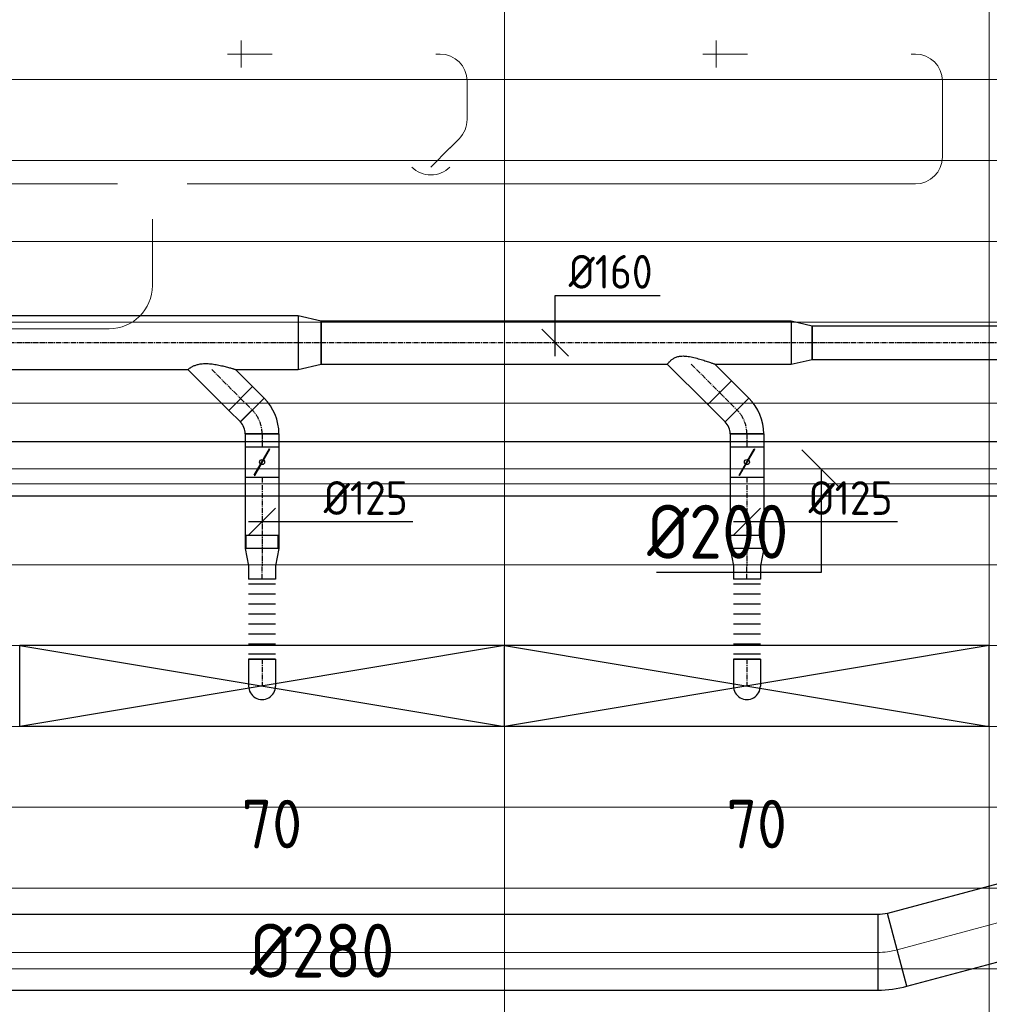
# Model space of a CAD drawing. Header units: millimetres. Extents: x -73785 to 23627, y 5976 to 52620.
# Tile 21 of 56: x -39087 to -35487, y 10415 to 14069. Entities that reach past the tile are written whole.
import ezdxf
from ezdxf.enums import TextEntityAlignment as Align

# ---------------------------------------------------------------- set-up
doc = ezdxf.new("R2010")
doc.units = ezdxf.units.MM
doc.linetypes.add('CENTER2', pattern=[28.575, 19.05, -3.175, 3.175, -3.175])
doc.linetypes.add('HIDDEN', pattern=[9.525, 6.35, -3.175])
for name, color, linetype in [('4plfd', 254, 'Continuous'), ('BALKEN', 7, 'Continuous'), ('WL570---_RETOUR', 100, 'Continuous'), ('WL570---_TOEVOER', 200, 'Continuous'), ('WL570---_TOEVOER_HL', 1, 'Continuous'), ('WL570---_TOEVOER_RST', 200, 'Continuous'), ('WL570---_TOEVOER_RST_HL', 1, 'Continuous'), ('WM570---_RETOUR', 2, 'Continuous'), ('WM570---_TOEVOER', 2, 'Continuous'), ('WM570---_TOEVOER_PR', 2, 'Continuous'), ('WM570---_TOEVOER_RST_PR', 1, 'Continuous')]:
    doc.layers.add(name, color=color, linetype=linetype)
for name, color, linetype, lineweight in [('WL570---_BESTAAND-HARTLIJN', 161, 'Continuous', 0), ('WL570---_BESTAAND-TOEVOER', 180, 'Continuous', 0), ('WL570---_DEMONTEREN', 10, 'Continuous', 0)]:
    doc.layers.add(name, color=color, linetype=linetype, lineweight=lineweight)
doc.layers.get('WL570---_DEMONTEREN').off()
doc.styles.add('BURO-018', font='ISO96.shx', dxfattribs={"height": 1.8})
doc.styles.add('BURO-025', font='ISO96.shx', dxfattribs={"height": 2.5})
doc.styles.add('MAATVOERING', font='ISO')

# ---------------------------------------------------------------- blocks, each defined once
blk = doc.blocks.new('Groep-43')
at = {"color": 8, "linetype": 'Continuous', "lineweight": 13}
for p, q in [((-65620, 12699.14), (-22154.912, 12699.14)), ((-65620, 12399.14), (-22154.912, 12399.14)), ((-65620, 12099.14), (-22154.912, 12099.14))]:
    blk.add_line(p, q, dxfattribs=at)
blk = doc.blocks.new('Groep-50')
at = {"color": 8, "linetype": 'Continuous', "lineweight": 13}
for p, q in [((-38654.9, 18999.1), (-38654.9, 7233.8)), ((-36854.9, 18999.1), (-36854.9, 7515.9)), ((-65620, 11799.1), (-22392.8, 11799.1)), ((-65620, 11499.1), (-23121.3, 11499.1)), ((-65620, 11199.1), (-23841, 11199.1)), ((-65620, 10899.1), (-24597.7, 10899.1)), ((-65620, 10599.1), (-25389.2, 10599.1)), ((-65620, 10299.1), (-26229.6, 10299.1)), ((-65620, 9999.1), (-27084.9, 9999.1)), ((-65620, 9699.1), (-28071.2, 9699.1)), ((-65620, 9399.1), (-28992, 9399.1))]:
    blk.add_line(p, q, dxfattribs=at)
at = {"color": 8, "linetype": 'Continuous', "lineweight": 13, "flags": 128}
for points in [[(-65620, 12924.8), (-65620, 9039.9, 0.175808), (-22004.9, 11828), (-22004.9, 19149)], [(-47654.9, 6597.2, 0.102915), (-22154.9, 11902, 0.102915)]]:
    blk.add_lwpolyline(points, format="xyb", dxfattribs=at)
at = {"color": 8}
blk.add_blockref('Groep-43', (0, 0), dxfattribs=at)
blk = doc.blocks.new('Block plafond 2e verd')
at = {"layer": '4plfd'}
blk.add_blockref('Groep-50', (73180, -19000), dxfattribs=at)
blk = doc.blocks.new('KARO')
for p, q in [((1, 0.5), (0, 0.5)), ((0, -0.5), (1, -0.5))]:
    blk.add_line(p, q)
at = {"invisible_edges": 15}
blk.add_3dface([(0, 0.5), (0, -0.5), (1, -0.5), (1, 0.5)], dxfattribs=at)
at = {"layer": 'WL570---_BESTAAND-HARTLIJN'}
blk.add_line((0, 0), (1, 0), dxfattribs=at)
blk = doc.blocks.new('OBO10000090H')
blk.add_lwpolyline([(50, -100, 0.414214), (-100, 50), (-100, -50, -0.414214), (-50, -100)], format="xyb", close=True)
at = {"invisible_edges": 15}
for points in [[(-91.3, -50.8), (-74, 47.7), (-100, 50), (-100, -50)], [(-82.9, -53), (-48.7, 41), (-74, 47.7), (-91.3, -50.8)], [(-75, -56.7), (-25, 29.9), (-48.7, 41), (-82.9, -53)], [(-67.9, -61.7), (-3.6, 14.9), (-25, 29.9), (-75, -56.7)], [(-61.7, -67.9), (14.9, -3.6), (-3.6, 14.9), (-67.9, -61.7)], [(-56.7, -75), (29.9, -25), (14.9, -3.6), (-61.7, -67.9)], [(-53, -82.9), (41, -48.7), (29.9, -25), (-56.7, -75)], [(-50.8, -91.3), (47.7, -74), (41, -48.7), (-53, -82.9)], [(-50, -100), (50, -100), (47.7, -74), (-50.8, -91.3)]]:
    blk.add_3dface(points, dxfattribs=at)
at = {"layer": 'WL570---_BESTAAND-HARTLIJN'}
blk.add_arc((-100, -100), 100, 0, 90, dxfattribs=at)
blk = doc.blocks.new('OSV1251000460G')
blk.add_lwpolyline([(0, -62.5), (46.7, -50), (46.7, 50), (0, 62.5)], close=True)
at = {"layer": 'WL570---_BESTAAND-HARTLIJN'}
blk.add_line((0, 0), (46.7, 0), dxfattribs=at)
blk = doc.blocks.new('OZA1250100045L')
blk.add_lwpolyline([(-70.7, 0), (-106.1, 35.4), (-35.4, 106.1), (70.7, 0)])
at = {"layer": 'WL570---_BESTAAND-HARTLIJN'}
blk.add_line((0, 0), (-70.7, 70.7), dxfattribs=at)
at = {"layer": 'WL570---_BESTAAND-TOEVOER'}
blk.add_arc((0, 70.7), 100, 225, 315, dxfattribs=at)
blk = doc.blocks.new('OSV1601250650G')
blk.add_lwpolyline([(0, -80), (65.3, -62.5), (65.3, 62.5), (0, 80)], close=True)
at = {"layer": 'WL570---_BESTAAND-HARTLIJN'}
blk.add_line((0, 0), (65.3, 0), dxfattribs=at)
blk = doc.blocks.new('OBO16000090H')
blk.add_lwpolyline([(80, -160, 0.414214), (-160, 80), (-160, -80, -0.414214), (-80, -160)], format="xyb", close=True)
at = {"invisible_edges": 15}
for points in [[(-146.1, -81.2), (-118.3, 76.4), (-160, 80), (-160, -80)], [(-132.6, -84.8), (-77.9, 65.5), (-118.3, 76.4), (-146.1, -81.2)], [(-120, -90.7), (-40, 47.8), (-77.9, 65.5), (-132.6, -84.8)], [(-108.6, -98.7), (-5.7, 23.9), (-40, 47.8), (-120, -90.7)], [(-98.7, -108.6), (23.9, -5.7), (-5.7, 23.9), (-108.6, -98.7)], [(-90.7, -120), (47.8, -40), (23.9, -5.7), (-98.7, -108.6)], [(-84.8, -132.6), (65.5, -77.9), (47.8, -40), (-90.7, -120)], [(-81.2, -146.1), (76.4, -118.3), (65.5, -77.9), (-84.8, -132.6)], [(-80, -160), (80, -160), (76.4, -118.3), (-81.2, -146.1)]]:
    blk.add_3dface(points, dxfattribs=at)
at = {"layer": 'WL570---_BESTAAND-HARTLIJN'}
blk.add_arc((-160, -160), 160, 0, 90, dxfattribs=at)
blk = doc.blocks.new('OBO10000090L')
blk.add_lwpolyline([(50, 0, 0.414214), (-100, 150), (-100, 50, -0.414214), (-50, 0)], format="xyb", close=True)
at = {"invisible_edges": 15}
for points in [[(-91.3, 49.2), (-74, 147.7), (-100, 150), (-100, 50)], [(-82.9, 47), (-48.7, 141), (-74, 147.7), (-91.3, 49.2)], [(-75, 43.3), (-25, 129.9), (-48.7, 141), (-82.9, 47)], [(-67.9, 38.3), (-3.6, 114.9), (-25, 129.9), (-75, 43.3)], [(-61.7, 32.1), (14.9, 96.4), (-3.6, 114.9), (-67.9, 38.3)], [(-56.7, 25), (29.9, 75), (14.9, 96.4), (-61.7, 32.1)], [(-53, 17.1), (41, 51.3), (29.9, 75), (-56.7, 25)], [(-50.8, 8.7), (47.7, 26), (41, 51.3), (-53, 17.1)], [(-50, 0), (50, 0), (47.7, 26), (-50.8, 8.7)]]:
    blk.add_3dface(points, dxfattribs=at)
at = {"layer": 'WL570---_BESTAAND-HARTLIJN'}
blk.add_arc((-100, 0), 100, 0, 90, dxfattribs=at)
blk = doc.blocks.new('OBO10000045H')
blk.add_lwpolyline([(50, -41.4, 0.198912), (6.1, 64.6), (-64.6, -6.1, -0.198912), (-50, -41.4)], format="xyb", close=True)
at = {"invisible_edges": 15}
for points in [[(-61.7, -9.3), (14.9, 55), (6.1, 64.6), (-64.6, -6.1)], [(-59, -12.7), (22.9, 44.6), (14.9, 55), (-61.7, -9.3)], [(-56.7, -16.4), (29.9, 33.6), (22.9, 44.6), (-59, -12.7)], [(-54.7, -20.3), (35.9, 22), (29.9, 33.6), (-56.7, -16.4)], [(-53, -24.3), (41, 9.9), (35.9, 22), (-54.7, -20.3)], [(-51.7, -28.5), (44.9, -2.6), (41, 9.9), (-53, -24.3)], [(-50.8, -32.7), (47.7, -15.4), (44.9, -2.6), (-51.7, -28.5)], [(-50.2, -37.1), (49.4, -28.3), (47.7, -15.4), (-50.8, -32.7)], [(-50, -41.4), (50, -41.4), (49.4, -28.3), (-50.2, -37.1)]]:
    blk.add_3dface(points, dxfattribs=at)
at = {"layer": 'WL570---_BESTAAND-HARTLIJN'}
blk.add_arc((-100, -41.4), 100, 0, 45, dxfattribs=at)
blk = doc.blocks.new('OBO10000090ZE')
blk.add_lwpolyline([(-50, 0), (50, 0), (50, 100, 1), (-50, 100)], format="xyb", close=True)
at = {"layer": 'WL570---_BESTAAND-HARTLIJN'}
for points in [[(0, 0), (0, 150)], [(-50, 100), (50, 100)]]:
    blk.add_lwpolyline(points, dxfattribs=at)
blk = doc.blocks.new('MVLINE')
blk.add_line((35.4, -35.4), (-35.4, 35.4))
blk = doc.blocks.new('OBO28000015H')
blk.add_lwpolyline([(140, -36.9, 0.065543), (125.7, 71.8), (-144.8, -0.6, -0.065543), (-140, -36.9)], format="xyb", close=True)
at = {"invisible_edges": 15}
for points in [[(-143.8, -4.6), (128.7, 60), (125.7, 71.8), (-144.8, -0.6)], [(-142.9, -8.6), (131.3, 48.1), (128.7, 60), (-143.8, -4.6)], [(-142.1, -12.6), (133.6, 36.1), (131.3, 48.1), (-142.9, -8.6)], [(-141.5, -16.6), (135.6, 24), (133.6, 36.1), (-142.1, -12.6)], [(-140.9, -20.6), (137.2, 11.9), (135.6, 24), (-141.5, -16.6)], [(-140.5, -24.7), (138.4, -0.3), (137.2, 11.9), (-140.9, -20.6)], [(-140.2, -28.7), (139.3, -12.4), (138.4, -0.3), (-140.5, -24.7)], [(-140.1, -32.8), (139.8, -24.6), (139.3, -12.4), (-140.2, -28.7)], [(-140, -36.9), (140, -36.9), (139.8, -24.6), (-140.1, -32.8)]]:
    blk.add_3dface(points, dxfattribs=at)
at = {"layer": 'WL570---_BESTAAND-HARTLIJN'}
blk.add_arc((-280, -36.9), 280, 0, 15, dxfattribs=at)
blk = doc.blocks.new('*U321')
at = {"color": 0, "ltscale": 10, "transparency": 33554687}
for p, q in [((900, 150, -2700), (-900, 150, -2700)), ((-900, -150, -2700), (-900, 150, -2700)), ((900, -150, -2700), (900, 150, -2700)), ((900, -150, -2700), (-900, -150, -2700))]:
    blk.add_line(p, q, dxfattribs=at)
at = {"layer": 'WL570---_TOEVOER_RST_HL', "linetype": 'CENTER2', "transparency": 33554687}
blk.add_circle((0, 0, -2700), 0.075, dxfattribs=at)
at = {"layer": 'WL570---_TOEVOER_RST', "color": 1, "transparency": 33554687, "style": 'BURO-018'}
for tag in ['MC', 'Q']:
    blk.add_attdef(tag, text='', height=180, dxfattribs=at).set_placement((0, 0), align=Align.MIDDLE)
at = {"layer": 'WM570---_TOEVOER_RST_PR', "color": 1, "transparency": 33554687, "style": 'BURO-018'}
blk.add_attdef('POSNR', text='', height=180, dxfattribs=at).set_placement((0, 0), align=Align.MIDDLE)
blk = doc.blocks.new('*U322')
at = {"color": 0, "ltscale": 10, "transparency": 33554687}
for p, q in [((900, 150, -2700), (-900, 150, -2700)), ((-900, -150, -2700), (-900, 150, -2700)), ((900, -150, -2700), (900, 150, -2700)), ((900, -150, -2700), (-900, -150, -2700))]:
    blk.add_line(p, q, dxfattribs=at)
at = {"layer": 'WL570---_TOEVOER_RST_HL', "linetype": 'CENTER2', "transparency": 33554687}
blk.add_circle((0, 0, -2700), 0.075, dxfattribs=at)
at = {"layer": 'WL570---_TOEVOER_RST', "color": 1, "transparency": 33554687, "style": 'BURO-018'}
for tag in ['MC', 'Q']:
    blk.add_attdef(tag, text='', height=180, dxfattribs=at).set_placement((0, 0), align=Align.MIDDLE)
at = {"layer": 'WM570---_TOEVOER_RST_PR', "color": 1, "transparency": 33554687, "style": 'BURO-018'}
blk.add_attdef('POSNR', text='', height=180, dxfattribs=at).set_placement((0, 0), align=Align.MIDDLE)
blk = doc.blocks.new('*U848')
at = {"color": 0, "ltscale": 10}
for p, q in [((0, 100, -2700), (85.2, 80, -2700)), ((0, 100, -2700), (0, -100, -2700)), ((85.2, 80, -2700), (85.2, -80, -2700)), ((0, -100, -2700), (85.2, -80, -2700))]:
    blk.add_line(p, q, dxfattribs=at)
at = {"layer": 'WL570---_TOEVOER_HL', "linetype": 'CENTER2'}
blk.add_line((0, 0, -2700), (85.2, 0, -2700), dxfattribs=at)
for centre in [(0, 0, -2700), (85.2, 0, -2700)]:
    blk.add_circle(centre, 0.075, dxfattribs=at)
at = {"layer": 'WM570---_TOEVOER_PR', "color": 2, "style": 'BURO-025'}
blk.add_attdef('POSNR', text='', height=125, dxfattribs=at).set_placement((0, 0), align=Align.MIDDLE)
blk = doc.blocks.new('*U849')
at = {"color": 0, "ltscale": 10}
for p, q in [((0, 80, -2700), (78.2, 62.5, -2700)), ((0, 80, -2700), (0, -80, -2700)), ((78.2, 62.5, -2700), (78.2, -62.5, -2700)), ((0, -80, -2700), (78.2, -62.5, -2700))]:
    blk.add_line(p, q, dxfattribs=at)
at = {"layer": 'WL570---_TOEVOER_HL', "linetype": 'CENTER2'}
blk.add_line((0, 0, -2700), (78.2, 0, -2700), dxfattribs=at)
for centre in [(0, 0, -2700), (78.2, 0, -2700)]:
    blk.add_circle(centre, 0.075, dxfattribs=at)
at = {"layer": 'WM570---_TOEVOER_PR', "color": 2, "style": 'BURO-025'}
blk.add_attdef('POSNR', text='', height=125, dxfattribs=at).set_placement((0, 0), align=Align.MIDDLE)
blk = doc.blocks.new('*U854')
at = {"color": 0, "ltscale": 10}
for p, q in [((-100, 47.5, -2700), (-100.7, 47.5, -2700)), ((-100, 50, -2700), (-86.8, 50, -2700)), ((-100, -50, -2700), (-100, 50, -2700)), ((-100, -47.5, -2700), (-100, 47.5, -2700)), ((-86.8, 50, -2700), (-61.4, 50, -2700)), ((-61.4, 50, -2700), (-38.6, 50, -2700)), ((-38.6, 50, -2700), (-20, 50, -2700)), ((-20, 50, -2700), (-6.8, 50, -2700)), ((-6.8, 50, -2700), (0, 50, -2700)), ((-100, -47.5, -2700), (-100.7, -47.5, -2700)), ((-100, -50, -2700), (-86.8, -50, -2700)), ((-86.8, -50, -2700), (-61.4, -50, -2700)), ((-61.4, -50, -2700), (-38.6, -50, -2700)), ((-38.6, -50, -2700), (-20, -50, -2700)), ((-20, -50, -2700), (-6.8, -50, -2700)), ((-6.8, -50, -2700), (0, -50, -2700))]:
    blk.add_line(p, q, dxfattribs=at)
blk.add_arc((0, 0, -2700), 50, 270, 90, dxfattribs=at)
at = {"layer": 'WL570---_TOEVOER_HL', "linetype": 'CENTER2'}
blk.add_line((-100, 0, -2700), (0, 0, -2700), dxfattribs=at)
at = {"layer": 'WM570---_TOEVOER_PR', "color": 1, "style": 'BURO-018'}
blk.add_attdef('POSNR', text='', height=180, dxfattribs=at).set_placement((0, 0), align=Align.MIDDLE)
blk = doc.blocks.new('*U855')
at = {"color": 0, "ltscale": 10}
for p, q in [((0, 59.375, -2700), (-50, 59.375, -2700)), ((-50, -59.375, -2700), (-50, 59.375, -2700)), ((-50, -59.375, -2700), (-50, 59.375, -2700)), ((0, 62.5, -2700), (64.18, 50, -2700)), ((0, 62.5, -2700), (0, -62.5, -2700)), ((64.18, 50, -2700), (114.18, 50, -2700)), ((114.18, 50, -2700), (114.18, -50, -2700)), ((0, -59.375, -2700), (-50, -59.375, -2700)), ((0, -62.5, -2700), (64.18, -50, -2700)), ((64.18, -50, -2700), (114.18, -50, -2700))]:
    blk.add_line(p, q, dxfattribs=at)
at = {"layer": 'WL570---_TOEVOER_HL', "linetype": 'CENTER2'}
for p in [(0, 0, -2700), (114.18, 0, -2700)]:
    blk.add_line(p, (64.18, 0, -2700), dxfattribs=at)
blk.add_circle((0, 0, -2700), 0.075, dxfattribs=at)
at = {"layer": 'WM570---_TOEVOER_PR', "color": 2, "style": 'BURO-025'}
blk.add_attdef('POSNR', text='', height=125, dxfattribs=at).set_placement((0, 0), align=Align.MIDDLE)
blk = doc.blocks.new('*U856')
at = {"color": 0, "ltscale": 10}
for p, q in [((0, 50, -2700), (0, -50, -2700)), ((18.5, 50, -2700), (18.5, -50, -2700)), ((55.5, 50, -2700), (55.5, -50, -2700)), ((92.5, 50, -2700), (92.5, -50, -2700)), ((129.5, 50, -2700), (129.5, -50, -2700)), ((166.5, 50, -2700), (166.5, -50, -2700)), ((203.5, 50, -2700), (203.5, -50, -2700)), ((240.5, 50, -2700), (240.5, -50, -2700)), ((277.5, 50, -2700), (277.5, -50, -2700)), ((296, 50, -2700), (296, -50, -2700))]:
    blk.add_line(p, q, dxfattribs=at)
at = {"layer": 'WM570---_TOEVOER_PR', "color": 2, "style": 'BURO-025'}
blk.add_attdef('POSNR', text='', height=125, dxfattribs=at).set_placement((0, 0), align=Align.MIDDLE)
blk = doc.blocks.new('*U857')
at = {"color": 0, "ltscale": 10}
for p, q in [((0, 62.5, -2700), (48.3, 62.5, -2700)), ((0, -62.5, -2700), (0, 62.5, -2700)), ((0, -62.5, -2700), (48.3, -62.5, -2700))]:
    blk.add_line(p, q, dxfattribs=at)
at = {"layer": 'WL570---_TOEVOER_HL', "linetype": 'CENTER2'}
blk.add_line((0, 0, -2700), (48.3, 0, -2700), dxfattribs=at)
at = {"layer": 'WM570---_TOEVOER_PR', "color": 2, "style": 'BURO-025'}
blk.add_attdef('POSNR', text='', height=125, dxfattribs=at).set_placement((0, 0), align=Align.MIDDLE)
blk = doc.blocks.new('*U858')
at = {"ltscale": 10}
for p, q in [((-56.5, 62.5, -2700), (56.5, 62.5, -2700)), ((-56.5, -62.5, -2700), (-56.5, 62.5, -2700)), ((56.5, 62.5, -2700), (56.5, -62.5, -2700)), ((-49.4, 27.3, -2700), (-48.4, 29.1, -2700)), ((48.4, -29.1, -2700), (-49.4, 27.3, -2700)), ((49.4, -27.3, -2700), (-48.4, 29.1, -2700)), ((48.4, -29.1, -2700), (49.4, -27.3, -2700)), ((-56.5, -62.5, -2700), (56.5, -62.5, -2700))]:
    blk.add_line(p, q, dxfattribs=at)
blk.add_circle((0, 0, -2700), 9.41, dxfattribs=at)
at = {"layer": 'WL570---_TOEVOER', "color": 2, "style": 'BURO-025'}
blk.add_attdef('I', text='', height=125, dxfattribs=at).set_placement((0, 0), align=Align.MIDDLE)
at = {"layer": 'WM570---_TOEVOER_PR', "color": 2, "style": 'BURO-025'}
blk.add_attdef('POSNR', text='', height=125, dxfattribs=at).set_placement((0, 0), align=Align.MIDDLE)
blk = doc.blocks.new('*U859')
at = {"color": 0, "ltscale": 10}
for p, q in [((0, 62.5, -2700), (264.2, 62.5, -2700)), ((264.2, 62.5, -2700), (264.2, -62.5, -2700)), ((0, -62.5, -2700), (264.2, -62.5, -2700))]:
    blk.add_line(p, q, dxfattribs=at)
at = {"layer": 'WL570---_TOEVOER_HL', "linetype": 'CENTER2'}
blk.add_line((0, 0, -2700), (264.2, 0, -2700), dxfattribs=at)
at = {"layer": 'WM570---_TOEVOER_PR', "color": 2, "style": 'BURO-025'}
blk.add_attdef('POSNR', text='', height=125, dxfattribs=at).set_placement((0, 0), align=Align.MIDDLE)
blk = doc.blocks.new('*U860')
at = {"layer": 'WM570---_TOEVOER', "color": 0, "ltscale": 10}
for p, q in [((-50, -50), (50, 50)), ((-50, 0), (559.1, 0))]:
    blk.add_line(p, q, dxfattribs=at)
at = {"layer": 'WM570---_TOEVOER', "color": 0, "style": 'BURO-025'}
blk.add_text('%%c125', height=125, dxfattribs=at).set_placement((228.8, 25))
blk = doc.blocks.new('*U862')
at = {"color": 0, "ltscale": 10}
for p, q in [((-100, 47.5, -2700), (-100.7, 47.5, -2700)), ((-100, 50, -2700), (-86.8, 50, -2700)), ((-100, -50, -2700), (-100, 50, -2700)), ((-100, -47.5, -2700), (-100, 47.5, -2700)), ((-86.8, 50, -2700), (-61.4, 50, -2700)), ((-61.4, 50, -2700), (-38.6, 50, -2700)), ((-38.6, 50, -2700), (-20, 50, -2700)), ((-20, 50, -2700), (-6.8, 50, -2700)), ((-6.8, 50, -2700), (0, 50, -2700)), ((-100, -47.5, -2700), (-100.7, -47.5, -2700)), ((-100, -50, -2700), (-86.8, -50, -2700)), ((-86.8, -50, -2700), (-61.4, -50, -2700)), ((-61.4, -50, -2700), (-38.6, -50, -2700)), ((-38.6, -50, -2700), (-20, -50, -2700)), ((-20, -50, -2700), (-6.8, -50, -2700)), ((-6.8, -50, -2700), (0, -50, -2700))]:
    blk.add_line(p, q, dxfattribs=at)
blk.add_arc((0, 0, -2700), 50, 270, 90, dxfattribs=at)
at = {"layer": 'WL570---_TOEVOER_HL', "linetype": 'CENTER2'}
blk.add_line((-100, 0, -2700), (0, 0, -2700), dxfattribs=at)
at = {"layer": 'WM570---_TOEVOER_PR', "color": 1, "style": 'BURO-018'}
blk.add_attdef('POSNR', text='', height=180, dxfattribs=at).set_placement((0, 0), align=Align.MIDDLE)
blk = doc.blocks.new('*U863')
at = {"color": 0, "ltscale": 10}
for p, q in [((0, 59.375, -2700), (-50, 59.375, -2700)), ((-50, -59.375, -2700), (-50, 59.375, -2700)), ((-50, -59.375, -2700), (-50, 59.375, -2700)), ((0, 62.5, -2700), (64.18, 50, -2700)), ((0, 62.5, -2700), (0, -62.5, -2700)), ((64.18, 50, -2700), (114.18, 50, -2700)), ((114.18, 50, -2700), (114.18, -50, -2700)), ((0, -59.375, -2700), (-50, -59.375, -2700)), ((0, -62.5, -2700), (64.18, -50, -2700)), ((64.18, -50, -2700), (114.18, -50, -2700))]:
    blk.add_line(p, q, dxfattribs=at)
at = {"layer": 'WL570---_TOEVOER_HL', "linetype": 'CENTER2'}
for p in [(0, 0, -2700), (114.18, 0, -2700)]:
    blk.add_line(p, (64.18, 0, -2700), dxfattribs=at)
blk.add_circle((0, 0, -2700), 0.075, dxfattribs=at)
at = {"layer": 'WM570---_TOEVOER_PR', "color": 2, "style": 'BURO-025'}
blk.add_attdef('POSNR', text='', height=125, dxfattribs=at).set_placement((0, 0), align=Align.MIDDLE)
blk = doc.blocks.new('*U864')
at = {"color": 0, "ltscale": 10}
for p, q in [((0, 50, -2700), (0, -50, -2700)), ((18.5, 50, -2700), (18.5, -50, -2700)), ((55.5, 50, -2700), (55.5, -50, -2700)), ((92.5, 50, -2700), (92.5, -50, -2700)), ((129.5, 50, -2700), (129.5, -50, -2700)), ((166.5, 50, -2700), (166.5, -50, -2700)), ((203.5, 50, -2700), (203.5, -50, -2700)), ((240.5, 50, -2700), (240.5, -50, -2700)), ((277.5, 50, -2700), (277.5, -50, -2700)), ((296, 50, -2700), (296, -50, -2700))]:
    blk.add_line(p, q, dxfattribs=at)
at = {"layer": 'WM570---_TOEVOER_PR', "color": 2, "style": 'BURO-025'}
blk.add_attdef('POSNR', text='', height=125, dxfattribs=at).set_placement((0, 0), align=Align.MIDDLE)
blk = doc.blocks.new('*U865')
at = {"color": 0, "ltscale": 10}
for p, q in [((0, 62.5, -2700), (48.3, 62.5, -2700)), ((0, -62.5, -2700), (0, 62.5, -2700)), ((0, -62.5, -2700), (48.3, -62.5, -2700))]:
    blk.add_line(p, q, dxfattribs=at)
at = {"layer": 'WL570---_TOEVOER_HL', "linetype": 'CENTER2'}
blk.add_line((0, 0, -2700), (48.3, 0, -2700), dxfattribs=at)
at = {"layer": 'WM570---_TOEVOER_PR', "color": 2, "style": 'BURO-025'}
blk.add_attdef('POSNR', text='', height=125, dxfattribs=at).set_placement((0, 0), align=Align.MIDDLE)
blk = doc.blocks.new('*U866')
at = {"ltscale": 10}
for p, q in [((-56.5, 62.5, -2700), (56.5, 62.5, -2700)), ((-56.5, -62.5, -2700), (-56.5, 62.5, -2700)), ((56.5, 62.5, -2700), (56.5, -62.5, -2700)), ((-49.4, 27.3, -2700), (-48.4, 29.1, -2700)), ((48.4, -29.1, -2700), (-49.4, 27.3, -2700)), ((49.4, -27.3, -2700), (-48.4, 29.1, -2700)), ((48.4, -29.1, -2700), (49.4, -27.3, -2700)), ((-56.5, -62.5, -2700), (56.5, -62.5, -2700))]:
    blk.add_line(p, q, dxfattribs=at)
blk.add_circle((0, 0, -2700), 9.41, dxfattribs=at)
at = {"layer": 'WL570---_TOEVOER', "color": 2, "style": 'BURO-025'}
blk.add_attdef('I', text='', height=125, dxfattribs=at).set_placement((0, 0), align=Align.MIDDLE)
at = {"layer": 'WM570---_TOEVOER_PR', "color": 2, "style": 'BURO-025'}
blk.add_attdef('POSNR', text='', height=125, dxfattribs=at).set_placement((0, 0), align=Align.MIDDLE)
blk = doc.blocks.new('*U867')
at = {"color": 0, "ltscale": 10}
for p, q in [((0, 62.5, -2700), (264.2, 62.5, -2700)), ((264.2, 62.5, -2700), (264.2, -62.5, -2700)), ((0, -62.5, -2700), (264.2, -62.5, -2700))]:
    blk.add_line(p, q, dxfattribs=at)
at = {"layer": 'WL570---_TOEVOER_HL', "linetype": 'CENTER2'}
blk.add_line((0, 0, -2700), (264.2, 0, -2700), dxfattribs=at)
at = {"layer": 'WM570---_TOEVOER_PR', "color": 2, "style": 'BURO-025'}
blk.add_attdef('POSNR', text='', height=125, dxfattribs=at).set_placement((0, 0), align=Align.MIDDLE)
blk = doc.blocks.new('*U868')
at = {"layer": 'WM570---_TOEVOER', "color": 0, "ltscale": 10}
for p, q in [((-50, -50), (50, 50)), ((-50, 0), (559.1, 0))]:
    blk.add_line(p, q, dxfattribs=at)
at = {"layer": 'WM570---_TOEVOER', "color": 0, "style": 'BURO-025'}
blk.add_text('%%c125', height=125, dxfattribs=at).set_placement((228.8, 25))
blk = doc.blocks.new('*U876')
at = {"color": 0, "ltscale": 10}
for p, q in [((-51.8, -62.5, -2700), (-51.8, 62.5, -2700)), ((80.8, 7.6, -2700), (-7.6, -80.8, -2700))]:
    blk.add_line(p, q, dxfattribs=at)
for radius in [187.6, 62.6]:
    blk.add_arc((-51.8, -125.1, -2700), radius, 45, 90, dxfattribs=at)
at = {"layer": 'WL570---_TOEVOER_HL', "linetype": 'CENTER2'}
blk.add_arc((-51.8, -125.1, -2700), 125.1, 45, 90, dxfattribs=at)
at = {"layer": 'WM570---_TOEVOER_PR', "color": 2, "style": 'BURO-025'}
blk.add_attdef('POSNR', text='', height=125, dxfattribs=at).set_placement((0, 0), align=Align.MIDDLE)
blk = doc.blocks.new('*U877')
at = {"color": 0, "ltscale": 10}
for p, q in [((-51.8, -62.5, -2700), (-51.8, 62.5, -2700)), ((80.8, 7.6, -2700), (-7.6, -80.8, -2700))]:
    blk.add_line(p, q, dxfattribs=at)
for radius in [187.6, 62.6]:
    blk.add_arc((-51.8, -125.1, -2700), radius, 45, 90, dxfattribs=at)
at = {"layer": 'WL570---_TOEVOER_HL', "linetype": 'CENTER2'}
blk.add_arc((-51.8, -125.1, -2700), 125.1, 45, 90, dxfattribs=at)
at = {"layer": 'WM570---_TOEVOER_PR', "color": 2, "style": 'BURO-025'}
blk.add_attdef('POSNR', text='', height=125, dxfattribs=at).set_placement((0, 0), align=Align.MIDDLE)
blk = doc.blocks.new('*U879')
at = {"color": 0, "ltscale": 10}
for p, q in [((0, 62.5, -2700), (60.8, 62.5, -2700)), ((0, -62.5, -2700), (0, 62.5, -2700)), ((60.8, 62.5, -2700), (60.8, -62.5, -2700)), ((0, -62.5, -2700), (60.8, -62.5, -2700))]:
    blk.add_line(p, q, dxfattribs=at)
at = {"layer": 'WL570---_TOEVOER_HL', "linetype": 'CENTER2'}
blk.add_line((0, 0, -2700), (60.8, 0, -2700), dxfattribs=at)
at = {"layer": 'WM570---_TOEVOER_PR', "color": 2, "style": 'BURO-025'}
blk.add_attdef('POSNR', text='', height=125, dxfattribs=at).set_placement((0, 0), align=Align.MIDDLE)
blk = doc.blocks.new('*U880')
at = {"color": 0, "ltscale": 10}
for p, q in [((0, 100, -2700), (2471.9, 100, -2700)), ((0, -100, -2700), (0, 100, -2700)), ((2471.9, 100, -2700), (2471.9, -100, -2700)), ((0, -100, -2700), (2062.4, -100, -2700)), ((2239.2, -100, -2700), (2471.9, -100, -2700))]:
    blk.add_line(p, q, dxfattribs=at)
at = {"layer": 'WL570---_TOEVOER_HL', "linetype": 'CENTER2'}
blk.add_line((0, 0, -2700), (2471.9, 0, -2700), dxfattribs=at)
at = {"layer": 'WM570---_TOEVOER_PR', "color": 2, "style": 'BURO-025'}
blk.add_attdef('POSNR', text='', height=125, dxfattribs=at).set_placement((0, 0), align=Align.MIDDLE)
blk = doc.blocks.new('*U881')
at = {"color": 0, "ltscale": 10}
for p, q in [((0, 88.4, -2700), (63.3, 151.7, -2700)), ((63.3, 151.7, -2700), (151.7, 63.3, -2700)), ((0, -88.4, -2700), (151.7, 63.3, -2700))]:
    blk.add_line(p, q, dxfattribs=at)
blk.add_spline([(-0.2, -88.1, -2700), (-0.8, -87.4, -2700), (-1.8, -86.1, -2700), (-3.1, -84.3, -2700), (-4.7, -82, -2700), (-6.6, -79.1, -2700), (-8.7, -75.7, -2700), (-10.8, -71.7, -2700), (-13.1, -67.2, -2700), (-15.2, -62, -2700), (-17.2, -56.2, -2700), (-19, -49.7, -2700), (-20.4, -42.5, -2700), (-21.4, -34.8, -2700), (-21.9, -26.4, -2700), (-21.9, -17.4, -2700), (-21.4, -8, -2700), (-20.4, 1.8, -2700), (-19, 11.7, -2700), (-17.2, 21.7, -2700), (-15.2, 31.5, -2700), (-13.1, 41, -2700), (-10.8, 50, -2700), (-8.7, 58.4, -2700), (-6.6, 66, -2700), (-4.7, 72.6, -2700), (-3.1, 78.1, -2700), (-1.8, 82.6, -2700), (-0.8, 85.8, -2700), (-0.2, 87.7, -2700), (0, 88.4, -2700)], degree=3, dxfattribs=at)
at = {"layer": 'WL570---_TOEVOER_HL', "linetype": 'CENTER2'}
blk.add_line((0, 0, -2700), (107.5, 107.5, -2700), dxfattribs=at)
at = {"layer": 'WM570---_TOEVOER_PR', "color": 2, "style": 'BURO-025'}
blk.add_attdef('POSNR', text='', height=125, dxfattribs=at).set_placement((0, 0), align=Align.MIDDLE)
blk = doc.blocks.new('*U882')
at = {"color": 0, "ltscale": 10}
for p, q in [((0, 62.5, -2700), (90.9, 62.5, -2700)), ((0, -62.5, -2700), (0, 62.5, -2700)), ((90.9, 62.5, -2700), (90.9, -62.5, -2700)), ((0, -62.5, -2700), (90.9, -62.5, -2700))]:
    blk.add_line(p, q, dxfattribs=at)
at = {"layer": 'WL570---_TOEVOER_HL', "linetype": 'CENTER2'}
blk.add_line((0, 0, -2700), (90.9, 0, -2700), dxfattribs=at)
at = {"layer": 'WM570---_TOEVOER_PR', "color": 2, "style": 'BURO-025'}
blk.add_attdef('POSNR', text='', height=125, dxfattribs=at).set_placement((0, 0), align=Align.MIDDLE)
blk = doc.blocks.new('*U883')
at = {"color": 0, "ltscale": 10}
for p, q in [((0, 80, -2700), (1745.1, 80, -2700)), ((0, -80, -2700), (0, 80, -2700)), ((1745.1, 80, -2700), (1745.1, -80, -2700)), ((0, -80, -2700), (1285.4, -80, -2700)), ((1462.1, -80, -2700), (1745.1, -80, -2700))]:
    blk.add_line(p, q, dxfattribs=at)
at = {"layer": 'WL570---_TOEVOER_HL', "linetype": 'CENTER2'}
blk.add_line((0, 0, -2700), (1745.1, 0, -2700), dxfattribs=at)
at = {"layer": 'WM570---_TOEVOER_PR', "color": 2, "style": 'BURO-025'}
blk.add_attdef('POSNR', text='', height=125, dxfattribs=at).set_placement((0, 0), align=Align.MIDDLE)
blk = doc.blocks.new('*U884')
at = {"color": 0, "ltscale": 10}
for p, q in [((0, 88.4, -2700), (62.1, 150.4, -2700)), ((62.1, 150.4, -2700), (150.4, 62.1, -2700)), ((0, -88.4, -2700), (150.4, 62.1, -2700))]:
    blk.add_line(p, q, dxfattribs=at)
blk.add_spline([(-0.3, -88.2, -2700), (-1, -87.6, -2700), (-2.2, -86.6, -2700), (-3.9, -85.1, -2700), (-6, -83.3, -2700), (-8.4, -81, -2700), (-11.1, -78.2, -2700), (-14.1, -75, -2700), (-17.1, -71.2, -2700), (-20.1, -66.9, -2700), (-23, -61.9, -2700), (-25.5, -56.2, -2700), (-27.7, -49.8, -2700), (-29.2, -42.6, -2700), (-30, -34.4, -2700), (-30, -25.5, -2700), (-29.2, -15.8, -2700), (-27.7, -5.5, -2700), (-25.5, 5.1, -2700), (-23, 15.9, -2700), (-20.1, 26.6, -2700), (-17.1, 37, -2700), (-14.1, 46.8, -2700), (-11.1, 55.9, -2700), (-8.4, 64.1, -2700), (-6, 71.3, -2700), (-3.9, 77.3, -2700), (-2.2, 82.1, -2700), (-1, 85.6, -2700), (-0.3, 87.7, -2700), (0, 88.4, -2700)], degree=3, dxfattribs=at)
at = {"layer": 'WL570---_TOEVOER_HL', "linetype": 'CENTER2'}
blk.add_line((0, 0, -2700), (106.3, 106.3, -2700), dxfattribs=at)
at = {"layer": 'WM570---_TOEVOER_PR', "color": 2, "style": 'BURO-025'}
blk.add_attdef('POSNR', text='', height=125, dxfattribs=at).set_placement((0, 0), align=Align.MIDDLE)
blk = doc.blocks.new('*U887')
at = {"color": 0, "ltscale": 10}
for p, q in [((0, 62.5, -2700), (1604.1, 62.5, -2700)), ((0, -62.5, -2700), (0, 62.5, -2700)), ((0, -62.5, -2700), (1604.1, -62.5, -2700))]:
    blk.add_line(p, q, dxfattribs=at)
at = {"layer": 'WL570---_TOEVOER_HL', "linetype": 'CENTER2'}
blk.add_line((0, 0, -2700), (1604.1, 0, -2700), dxfattribs=at)
at = {"layer": 'WM570---_TOEVOER_PR', "color": 2, "style": 'BURO-025'}
blk.add_attdef('POSNR', text='', height=125, dxfattribs=at).set_placement((0, 0), align=Align.MIDDLE)
blk = doc.blocks.new('*U945')
at = {"layer": 'WM570---_TOEVOER', "color": 0, "ltscale": 10}
for p, q in [((0, 175), (389.3, 175)), ((0, -50), (0, 175)), ((50, -50), (-50, 50))]:
    blk.add_line(p, q, dxfattribs=at)
at = {"layer": 'WM570---_TOEVOER', "color": 0, "style": 'BURO-025'}
blk.add_text('%%c160', height=125, dxfattribs=at).set_placement((50, 200))

msp = doc.modelspace()

# ---------------------------------------------------------------- linework, layer by layer
at = {"layer": 'BALKEN', "color": 2, "linetype": 'HIDDEN'}
for radius, start, end in [(63040.6, 247.031394, 292.968331), (64240.6, 246.320689, 293.67904)]:
    msp.add_arc((-46287.2, 71689.8), radius, start, end, dxfattribs=at)
at = {"layer": 'WL570---_TOEVOER'}
for p, q in [((-39087.2, 11746.3), (-37287.2, 11446.3)), ((-37287.2, 11746.3), (-39087.2, 11446.3)), ((-37287.2, 11746.3), (-35487.2, 11446.3)), ((-35487.2, 11746.3), (-37287.2, 11446.3))]:
    msp.add_line(p, q, dxfattribs=at)
at = {"layer": 'WM570---_TOEVOER'}
msp.add_lwpolyline([(-36111.6, 12401.8), (-36111.6, 12017), (-36723.5, 12017)], dxfattribs=at)

# ---------------------------------------------------------------- block references
at = {"layer": 'WL570---_DEMONTEREN', "xscale": -1}
for name, p, rotation in [('OBO10000090ZE', (-38165.4, 13941.2), 90), ('OBO10000090L', (-37526.1, 13941.2), 270), ('OBO10000090ZE', (-36400.8, 13941.2), 90), ('OBO10000090L', (-35761.5, 13941.2), 270), ('OBO10000045H', (-37426.1, 13656.6), 180), ('OSV1251000460G', (-37392.7, 13459.5), 180), ('OBO16000090H', (-38594.7, 12922.1), 180)]:
    msp.add_blockref(name, p, dxfattribs=dict(at, rotation=rotation))
at = {"layer": 'WL570---_DEMONTEREN'}
for p, xscale, yscale, zscale, rotation in [((-38165.4, 13941.2), -16.03765465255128, 100, 100, 180), ((-37542.3, 13941.2), -16.2227493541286, 100, 100, 180), ((-36400.8, 13941.2), -16.03765465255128, 100, 100, 180), ((-35777.7, 13941.2), -16.2227493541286, 100, 100, 180), ((-37426.1, 13841.2), -143.1849200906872, 100, 100, 90), ((-35661.5, 13841.2), 282.1883428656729, 100, 100, 270), ((-37455.4, 13627.3), -48.98494323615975, 100, 100, 44.99999999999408), ((-37392.9, 13459.5), 959.6825410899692, 125, 125, 180), ((-35761.5, 13459.5), 1582.693260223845, 100, 100, 180), ((-38594.7, 13328), 246.01157787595, 160, 160, 270), ((-38754.7, 12922.1), 450.7316628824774, 160, 160, 180)]:
    msp.add_blockref('KARO', p, dxfattribs=dict(at, xscale=xscale, yscale=yscale, zscale=zscale, rotation=rotation))
at = {"layer": 'WL570---_DEMONTEREN', "xscale": -1}
for name, p in [('OZA1250100045L', (-37560.7, 13522)), ('OSV1601250650G', (-38770.7, 13459.5))]:
    msp.add_blockref(name, p, dxfattribs=at)
at = {"layer": 'WL570---_DEMONTEREN', "rotation": 270}
msp.add_blockref('OBO10000090H', (-35661.5, 13459.5), dxfattribs=at)
at = {"layer": 'WL570---_DEMONTEREN'}
for p, xscale, yscale, zscale in [((-40775.4, 13459.5), 1938.910899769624, 125, 125), ((-38724.1, 13459.5), -46.57363093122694, 160, 160), ((-38465.2, 13459.5), 46.57363093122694, 160, 160)]:
    msp.add_blockref('KARO', p, dxfattribs=dict(at, xscale=xscale, yscale=yscale, zscale=zscale))
msp.add_blockref('OSV1601250650G', (-38418.6, 13459.5), dxfattribs=at)
at = {"layer": 'WL570---_RETOUR', "yscale": 280, "zscale": 280}
for p, xscale, rotation in [((-35829.2, 10617.5), 3456.326217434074, 14.9999999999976), ((-35901.7, 10607.9), 3442.377950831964, 180)]:
    msp.add_blockref('KARO', p, dxfattribs=dict(at, xscale=xscale, rotation=rotation))
at = {"layer": 'WL570---_RETOUR', "rotation": 270}
msp.add_blockref('OBO28000015H', (-35864.8, 10607.9), dxfattribs=at)
at = {"layer": 'WL570---_TOEVOER'}
for name, p in [('*U880', (-40525.1, 12870.8, 2700)), ('*U848', (-38053.3, 12870.8, 2700)), ('*U883', (-37968.1, 12870.8, 2700)), ('*U849', (-36223, 12870.8, 2700)), ('*U887', (-36144.8, 12870.8, 2700))]:
    msp.add_blockref(name, p, dxfattribs=at)
for name, p, rotation in [('*U881', (-38374.3, 12770.8, 2700), 270), ('*U884', (-36594.3, 12790.8, 2700), 270), ('*U882', (-36488.1, 12684.5, 2700), 315.0000000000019), ('*U879', (-38266.8, 12663.2, 2700), 315.0000000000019), ('*U877', (-38187.2, 12583.6, 2700), 315.0000000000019), ('*U876', (-36387.2, 12583.6, 2700), 315.0000000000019), ('*U857', (-38187.2, 12531.8, 2700), 270), ('*U865', (-36387.2, 12531.8, 2700), 270), ('*U858', (-38187.2, 12427.1, 2700), 270), ('*U866', (-36387.2, 12427.1, 2700), 270), ('*U859', (-38187.2, 12370.6, 2700), 270), ('*U867', (-36387.2, 12370.6, 2700), 270), ('*U855', (-38187.2, 12106.5, 2700), 270), ('*U863', (-36387.2, 12106.5, 2700), 270), ('*U856', (-38187.2, 11992.3, 2700), 270), ('*U864', (-36387.2, 11992.3, 2700), 270), ('*U854', (-38187.2, 11596.3, 2700), 270), ('*U862', (-36387.2, 11596.3, 2700), 270)]:
    msp.add_blockref(name, p, dxfattribs=dict(at, rotation=rotation))
at = {"layer": 'WL570---_TOEVOER', "xscale": 6840.051393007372, "yscale": 200, "zscale": 200}
msp.add_blockref('KARO', (-40285.9, 12401.8), dxfattribs=at)
at = {"layer": 'WL570---_TOEVOER_RST', "transparency": 33554687}
ref = msp.add_blockref('*U321', (-38187.2, 11596.3, 2700), dxfattribs=at)
ref.add_attrib('Q', '70', dxfattribs={"color": 1, "transparency": 33554687, "height": 180, "style": 'BURO-018'}).set_placement((-38150.8, 11084.1), align=Align.MIDDLE)
ref = msp.add_blockref('*U322', (-36387.2, 11596.3, 2700), dxfattribs=at)
ref.add_attrib('Q', '70', dxfattribs={"color": 1, "transparency": 33554687, "height": 180, "style": 'BURO-018'}).set_placement((-36350.8, 11084.1), align=Align.MIDDLE)
at = {"layer": 'WM570---_RETOUR'}
msp.add_blockref('Block plafond 2e verd', (-71812.3, 20147.2), dxfattribs=at)
at = {"layer": 'WM570---_TOEVOER'}
for name, p in [('*U945', (-37099.1, 12870.8, 2700)), ('*U860', (-38187.2, 12206.4, 2700)), ('*U868', (-36387.2, 12206.4, 2700))]:
    msp.add_blockref(name, p, dxfattribs=at)
at = {"layer": 'WM570---_TOEVOER', "xscale": 2, "yscale": 2, "zscale": 2, "rotation": 180}
msp.add_blockref('MVLINE', (-36111.9, 12401.8), dxfattribs=at)

# ---------------------------------------------------------------- texts
at = {"layer": 'WM570---_RETOUR', "style": 'MAATVOERING'}
msp.add_text('%%c280', height=200, dxfattribs=at).set_placement((-38233.1, 10514.4))
at = {"layer": 'WM570---_TOEVOER', "style": 'MAATVOERING'}
msp.add_text('%%c200', height=200, dxfattribs=at).set_placement((-36757.7, 12068.8))

doc.saveas('drawing.dxf')
